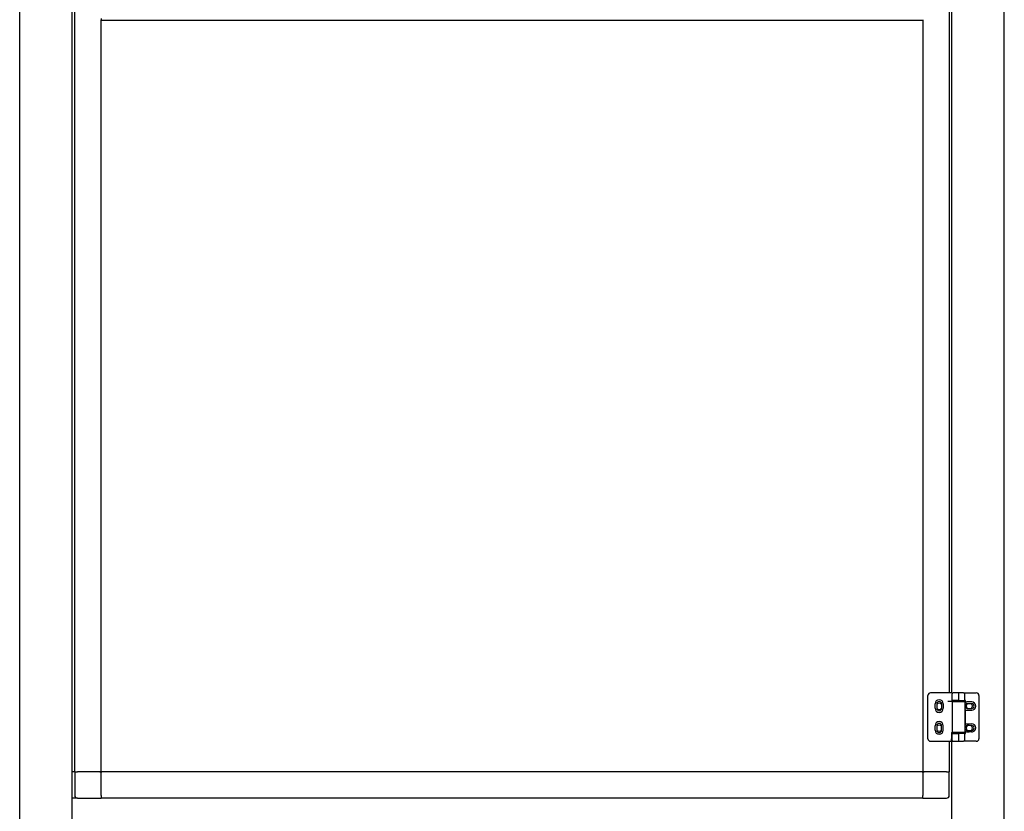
# Model space of a CAD drawing. Header units: millimetres. Extents: x 1222 to 2433, y 1072 to 4079.
# Tile 2 of 3: x 1264 to 2390, y 1681 to 2587. Entities that reach past the tile are written whole.
import ezdxf

# ---------------------------------------------------------------- set-up
doc = ezdxf.new("R2010")
doc.units = ezdxf.units.MM
doc.header["$LTSCALE"] = 15
doc.layers.add('VISIBILE', color=7, linetype='Continuous', lineweight=30)

msp = doc.modelspace()

# ---------------------------------------------------------------- linework, layer by layer
at = {"layer": 'VISIBILE'}
for p, q in [((1264.1, 1655.9), (1264.1, 4015.9)), ((1324.1, 1655.9), (1324.1, 4015.9)), ((2390.1, 1655.9), (2390.1, 4015.9)), ((1327.1, 1725.9), (1327.1, 3985.9)), ((2330.1, 1816.4), (2330.1, 2838.2)), ((2327.1, 2828.2), (2327.1, 1816.4)), ((1357.1, 2587.9), (1357.1, 2586.6)), ((1357.1, 1725.9), (1357.1, 2586.6)), ((1357.1, 2585.9), (2297.1, 2585.9)), ((2297.1, 2586.6), (2297.1, 1725.9)), ((2302.8, 1763.9), (2302.8, 1813.4)), ((2330.6, 1816.4), (2305.8, 1816.4)), ((2330.6, 1816.4), (2330.6, 1815.8)), ((2330.6, 1807.7), (2330.6, 1815.4)), ((2338, 1816.4), (2331.6, 1816.4)), ((2343.5, 1816.4), (2338, 1816.4)), ((2338.1, 1807.7), (2338.1, 1815.4)), ((2343.5, 1816.4), (2349.8, 1816.4)), ((2344.8, 1807.7), (2344.8, 1815.1)), ((2349.8, 1816.4), (2358.1, 1816.4)), ((2361.1, 1813.4), (2361.1, 1763.9)), ((2310.8, 1803.7), (2310.8, 1798.7)), ((2312.8, 1803.7), (2312.8, 1798.7)), ((2318.3, 1803.7), (2318.3, 1798.7)), ((2320.3, 1803.7), (2320.3, 1798.7)), ((2330.6, 1806.4), (2325.6, 1806.4)), ((2330.6, 1806.4), (2330.6, 1807.7)), ((2338.1, 1807.7), (2330.6, 1807.7)), ((2330.6, 1806.4), (2330.6, 1770.9)), ((2330.6, 1806.4), (2344.8, 1806.4)), ((2333.6, 1806.4), (2333.6, 1807.7)), ((2338.1, 1807.7), (2344.8, 1807.7)), ((2341.6, 1806.4), (2341.6, 1807.7)), ((2345.8, 1807.7), (2344.8, 1807.7)), ((2344.8, 1806.4), (2344.8, 1770.9)), ((2345.8, 1805.5), (2345.8, 1807.7)), ((2349.8, 1805.9), (2347.8, 1805.9)), ((2352.8, 1803.9), (2347.8, 1803.9)), ((2352.8, 1805.9), (2349.8, 1805.9)), ((2345.8, 1780.6), (2345.8, 1796.9)), ((2347.8, 1798.4), (2352.8, 1798.4)), ((2347.8, 1796.4), (2349.8, 1796.4)), ((2349.8, 1796.4), (2352.8, 1796.4)), ((2347.6, 1781), (2349.8, 1781)), ((2349.8, 1781), (2352.6, 1781.1)), ((2310.8, 1778.7), (2310.8, 1773.7)), ((2312.8, 1778.7), (2312.8, 1773.7)), ((2318.3, 1773.7), (2318.3, 1778.7)), ((2320.3, 1773.7), (2320.3, 1778.7)), ((2329.8, 1770.9), (2329.8, 1763.9)), ((2329.8, 1770.9), (2330.6, 1770.9)), ((2330.1, 1655.9), (2330.1, 1770.9)), ((2344.8, 1770.9), (2330.6, 1770.9)), ((2330.6, 1769.7), (2338.1, 1769.7)), ((2330.6, 1761.9), (2330.6, 1769.7)), ((2333.6, 1769.7), (2333.6, 1770.9)), ((2344.8, 1769.7), (2338.1, 1769.7)), ((2338.1, 1761.9), (2338.1, 1769.7)), ((2341.6, 1769.7), (2341.6, 1770.9)), ((2344.8, 1769.7), (2345.8, 1769.7)), ((2344.8, 1762.3), (2344.8, 1769.7)), ((2345.8, 1769.7), (2345.8, 1771.9)), ((2352.9, 1778.9), (2347.8, 1778.9)), ((2347.8, 1773.4), (2352.8, 1773.4)), ((2349.8, 1771.5), (2347.8, 1771.5)), ((2352.8, 1771.6), (2349.8, 1771.5)), ((2305.8, 1760.9), (2325.6, 1760.9)), ((2325.6, 1760.9), (2329.8, 1760.9)), ((2327.1, 1760.9), (2327.1, 1725.9)), ((2329.8, 1760.9), (2329.8, 1763.9)), ((2331.6, 1760.9), (2338, 1760.9)), ((2338, 1760.9), (2343.5, 1760.9)), ((2349.8, 1760.9), (2343.5, 1760.9)), ((2358.1, 1760.9), (2349.8, 1760.9)), ((1327.1, 1725.9), (1324.1, 1725.9)), ((1327.1, 1725.9), (1330.1, 1725.9)), ((1327.1, 1725.9), (1330.1, 1725.9)), ((1327.1, 1725.9), (1327.1, 1698.9)), ((1354.1, 1725.9), (1330.1, 1725.9)), ((1356.4, 1725.9), (1330.1, 1725.9)), ((1356.4, 1725.9), (1357.1, 1725.9)), ((1356.4, 1725.2), (1356.4, 1725.9)), ((1356.4, 1725.2), (1357.1, 1725.9)), ((1357.1, 1725.2), (1356.4, 1725.2)), ((2297.1, 1725.9), (1357.1, 1725.9)), ((1357.1, 1725.9), (1357.1, 1725.2)), ((1357.1, 1698.9), (1357.1, 1725.2)), ((1357.1, 1698.9), (1357.1, 1722.9)), ((2297.1, 1725.2), (2297.1, 1725.9)), ((2297.1, 1725.9), (2297.8, 1725.9)), ((2297.8, 1725.2), (2297.1, 1725.9)), ((2297.1, 1725.2), (2297.1, 1698.9)), ((2297.8, 1725.2), (2297.1, 1725.2)), ((2297.1, 1722.9), (2297.1, 1698.9)), ((2324.1, 1725.9), (2297.8, 1725.9)), ((2297.8, 1725.9), (2297.8, 1725.2)), ((2324.1, 1725.9), (2300.1, 1725.9)), ((2324.1, 1725.9), (2327.1, 1725.9)), ((2324.1, 1725.9), (2327.1, 1725.9)), ((2327.1, 1698.9), (2327.1, 1725.9)), ((1330.1, 1695.9), (1324.1, 1695.9)), ((1330.1, 1695.9), (1357.1, 1695.9)), ((1357.1, 1698.9), (1357.1, 1695.9)), ((1357.1, 1698.9), (1357.1, 1695.9)), ((2297.1, 1695.9), (1357.1, 1695.9)), ((2297.1, 1695.9), (2297.1, 1698.9)), ((2297.1, 1695.9), (2297.1, 1698.9)), ((2297.1, 1695.9), (2324.1, 1695.9))]:
    msp.add_line(p, q, dxfattribs=at)
for centre, radius, start, end in [((2305.8, 1813.4), 3, 90, 180), ((2331.6, 1815.4), 1, 90, 180), ((2358.1, 1813.4), 3, 0, 90), ((2315.6, 1803.7), 4.75, 0, 180), ((2315.6, 1803.7), 2.75, 0, 180), ((2315.6, 1800.9), 3.5, 38.2132, 141.7868), ((2347.8, 1801.2), 4.75, 114.9958, 128.0077), ((2347.8, 1801.2), 2.75, 90, 270), ((2350.1, 1800.9), 3.5, 121.0005, 225.4559), ((2350.1, 1800.9), 3.5, 314.4169, 58.9995), ((2352.8, 1801.2), 4.75, 270.0007, 90.0007), ((2352.8, 1801.2), 2.75, 270.0014, 89.4251), ((2315.6, 1798.7), 4.75, 180, 0), ((2315.6, 1800.9), 3.5, 218.2132, 321.7868), ((2315.6, 1798.7), 2.75, 180, 0), ((2347.8, 1801.2), 4.75, 231.9923, 245.0042), ((2315.6, 1778.7), 4.75, 0, 180), ((2315.6, 1778.7), 2.75, 0, 180), ((2315.6, 1775.9), 3.5, 38.2132, 141.7868), ((2347.7, 1776.2), 4.75, 114.2464, 127.1481), ((2352.7, 1776.3), 4.75, 271.0116, 91.0116), ((2315.6, 1773.7), 4.75, 180, 0), ((2315.6, 1775.9), 3.5, 218.2132, 321.7868), ((2315.6, 1773.7), 2.75, 180, 0), ((2347.7, 1776.2), 4.75, 232.8519, 245.7536), ((2347.8, 1776.2), 2.75, 89.9963, 270.0037), ((2350.1, 1775.9), 3.5, 121.0084, 225.4619), ((2350.1, 1775.9), 3.5, 314.4111, 58.9916), ((2352.8, 1776.2), 2.75, 270.0037, 89.0743), ((2305.8, 1763.9), 3, 180, 270), ((2331.6, 1761.9), 1, 180, 270), ((2358.1, 1763.9), 3, 270, 0), ((1330.1, 1698.9), 3, 180, 270), ((2324.1, 1698.9), 3, 270, 0)]:
    msp.add_arc(centre, radius, start, end, dxfattribs=at)
for centre, start_param, end_param in [((2338, 1815.4), 1.570922, 3.141599), ((2338, 1761.9), 6.283179, 7.853856)]:
    msp.add_ellipse(centre, major_axis=(0, -1), ratio=0.028286, start_param=start_param, end_param=end_param, dxfattribs=at)
for points, knots in [([(2343.5, 1816.4), (2343.7, 1816.4), (2343.9, 1816.4), (2344.1, 1816.3), (2344.3, 1816.2), (2344.5, 1816), (2344.5, 1815.9), (2344.7, 1815.7), (2344.7, 1815.5), (2344.8, 1815.3), (2344.8, 1815.2), (2344.8, 1815.1)], [0, 0, 0, 0, 0.0546807, 0.0546807, 0.106564, 0.106564, 0.1581499, 0.1581499, 0.2171658, 0.2171658, 0.2593864, 0.2593864, 0.2593864, 0.2593864]), ([(2347.8, 1805.9), (2347.6, 1805.9), (2347.5, 1805.9), (2347, 1805.9), (2346.6, 1805.8), (2346.1, 1805.6), (2345.9, 1805.6), (2345.8, 1805.5)], [-1.8524771, -1.8524771, -1.8524771, -1.8524771, -1.8116036, -1.8116036, -1.6792144, -1.6792144, -1.6023035, -1.6023035, -1.6023035, -1.6023035]), ([(2345.8, 1796.9), (2345.9, 1796.8), (2346.1, 1796.7), (2346.6, 1796.6), (2347, 1796.5), (2347.5, 1796.5), (2347.6, 1796.4), (2347.8, 1796.4)], [-3.5515084, -3.5515084, -3.5515084, -3.5515084, -3.4745975, -3.4745975, -3.3422083, -3.3422083, -3.3013223, -3.3013223, -3.3013223, -3.3013223]), ([(2345.8, 1780.6), (2345.9, 1780.6), (2346.1, 1780.7), (2346.6, 1780.9), (2347, 1781), (2347.4, 1781), (2347.5, 1781), (2347.6, 1781)], [1.5947664, 1.5947664, 1.5947664, 1.5947664, 1.6692297, 1.6692297, 1.8004404, 1.8004404, 1.8287691, 1.8287691, 1.8287691, 1.8287691]), ([(2347.8, 1771.5), (2347.7, 1771.5), (2347.5, 1771.5), (2347, 1771.5), (2346.6, 1771.6), (2346.1, 1771.8), (2345.9, 1771.8), (2345.8, 1771.9)], [3.2774849, 3.2774849, 3.2774849, 3.2774849, 3.3253237, 3.3253237, 3.4565344, 3.4565344, 3.5309977, 3.5309977, 3.5309977, 3.5309977]), ([(2344.8, 1762.3), (2344.8, 1762.1), (2344.7, 1762), (2344.7, 1761.7), (2344.6, 1761.6), (2344.5, 1761.4), (2344.4, 1761.4), (2344.3, 1761.2), (2344.1, 1761.1), (2343.8, 1761), (2343.7, 1760.9), (2343.5, 1760.9)], [0, 0, 0, 0, 0.0631703, 0.0631703, 0.1150152, 0.1150152, 0.150147, 0.150147, 0.2081783, 0.2081783, 0.2593915, 0.2593915, 0.2593915, 0.2593915])]:
    msp.add_open_spline(points, degree=3, knots=knots, dxfattribs=at)

doc.saveas('drawing.dxf')
